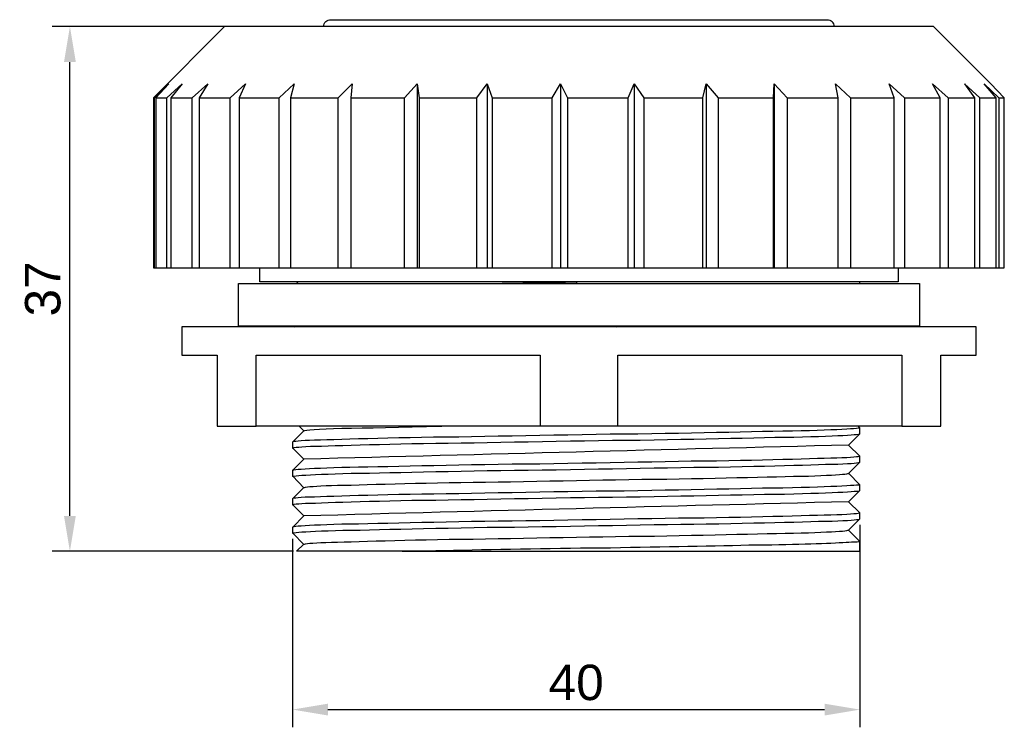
# Model space of a CAD drawing. Header units: millimetres. Extents: x 21 to 165, y 16 to 142.
# Tile 2 of 2: x 95 to 165, y 92 to 142. Entities that reach past the tile are written whole.
import ezdxf

# ---------------------------------------------------------------- set-up
doc = ezdxf.new("R2010")
doc.units = ezdxf.units.MM
doc.layers.add('PDF_Geometry', color=7, linetype='Continuous')
doc.styles.get("Standard").update_dxf_attribs({"font": 'arial.ttf'})
doc.dimstyles.new('TDM', dxfattribs={"dimtxt": 2.5, "dimasz": 2.5, "dimexe": 1.25, "dimexo": 0.625, "dimtad": 1, "dimdec": 1, "dimtxsty": 'Standard', "dimcen": 2.5, "dimadec": 0, "dimazin": 0, "dimtfac": 1, "dimtdec": 1, "dimtmove": 0, "dimatfit": 3, "dimfxl": 1, "dimarcsym": 0})

# ---------------------------------------------------------------- blocks, each defined once
blk = doc.blocks.new('*D2')
at = {"color": 0, "lineweight": -2, "transparency": 16777216}
for p, q in [((154.343, 105.956), (154.343, 91.663)), ((114.307, 104.961), (114.307, 91.663)), ((116.807, 92.913), (151.843, 92.913))]:
    blk.add_line(p, q, dxfattribs=at)
at = {"color": 0, "transparency": 16777216}
for points in [[(116.807, 93.329), (116.807, 92.496), (114.307, 92.913)], [(151.843, 93.329), (151.843, 92.496), (154.343, 92.913)]]:
    blk.add_solid(points, dxfattribs=at)
at = {"layer": 'Defpoints', "color": 0, "transparency": 16777216}
for p in [(154.343, 106.581), (114.307, 105.586), (154.343, 92.913)]:
    blk.add_point(p, dxfattribs=at)
at = {"color": 0, "lineweight": 0, "transparency": 16777216, "insert": (134.325, 94.814), "char_height": 2.5, "attachment_point": 5}
blk.add_mtext('40', dxfattribs=at)
blk = doc.blocks.new('*D3')
at = {"color": 0, "lineweight": -2, "transparency": 16777216}
for p, q in [((114.72, 141.111), (97.358, 141.111)), ((98.608, 106.583), (98.608, 138.611)), ((114.371, 104.083), (97.358, 104.083))]:
    blk.add_line(p, q, dxfattribs=at)
at = {"color": 0, "transparency": 16777216}
for points in [[(98.191, 138.611), (99.025, 138.611), (98.608, 141.111)], [(98.191, 106.583), (99.025, 106.583), (98.608, 104.083)]]:
    blk.add_solid(points, dxfattribs=at)
at = {"layer": 'Defpoints', "color": 0, "transparency": 16777216}
for p in [(98.608, 141.111), (115.345, 141.111), (114.996, 104.083)]:
    blk.add_point(p, dxfattribs=at)
at = {"color": 0, "lineweight": 0, "transparency": 16777216, "insert": (96.706, 122.597), "char_height": 2.5, "attachment_point": 5, "rotation": 90}
blk.add_mtext('37', dxfattribs=at)

msp = doc.modelspace()

# ---------------------------------------------------------------- linework, layer by layer
at = {"layer": 'PDF_Geometry', "lineweight": 30}
for points in [[(162.811, 124.09), (162.811, 136.094), (161.71, 137.068), (162.43, 136.094), (162.43, 124.09), (162.811, 124.09), (163.256, 124.09), (163.637, 124.09), (163.955, 124.09), (164.145, 124.09), (164.336, 124.09), (164.463, 124.09), (164.526, 124.09), (164.526, 136.094), (163.574, 137.068), (159.53, 141.111), (159.487, 141.111), (159.36, 141.111), (159.149, 141.111), (158.852, 141.111), (158.492, 141.111), (158.027, 141.111), (157.497, 141.111), (156.883, 141.111), (156.185, 141.111), (155.422, 141.111), (154.576, 141.111), (153.686, 141.111), (152.713, 141.111), (151.675, 141.111), (150.595, 141.111), (149.452, 141.111), (148.267, 141.111), (147.017, 141.111), (145.747, 141.111), (144.434, 141.111), (143.08, 141.111), (141.703, 141.111), (140.285, 141.111), (138.866, 141.111), (137.427, 141.111), (135.966, 141.111), (134.526, 141.111), (133.065, 141.111), (131.605, 141.111), (130.165, 141.111), (128.746, 141.111), (127.349, 141.111), (125.952, 141.111), (124.618, 141.111), (123.284, 141.111), (122.014, 141.111), (120.765, 141.111), (119.579, 141.111), (118.436, 141.111), (117.356, 141.111), (116.319, 141.111), (115.345, 141.111), (114.456, 141.111), (113.609, 141.111), (112.847, 141.111), (112.169, 141.111), (111.555, 141.111), (111.005, 141.111), (110.56, 141.111), (110.179, 141.111), (109.883, 141.111), (109.671, 141.111), (109.544, 141.111), (109.502, 141.111), (104.505, 136.094)], [(104.569, 124.09), (104.569, 136.094), (105.585, 137.068), (104.674, 136.094), (104.674, 124.09)], [(105.437, 124.09), (105.437, 136.094), (106.516, 137.068), (105.733, 136.094), (105.733, 124.09)], [(107.236, 124.09), (107.236, 136.094), (108.337, 137.068), (107.723, 136.094), (107.723, 124.09)], [(109.904, 124.09), (109.904, 136.094), (111.005, 137.068), (110.56, 136.094), (110.56, 124.09)], [(113.376, 124.09), (113.376, 136.094), (114.434, 137.068), (114.18, 136.094), (114.18, 124.09)], [(117.526, 124.09), (117.526, 136.094), (118.521, 137.068), (118.436, 136.094), (118.436, 124.09)], [(122.204, 124.09), (122.204, 136.094), (123.094, 137.068), (123.094, 124.09)], [(123.094, 137.068), (123.242, 136.094), (123.242, 124.09)], [(127.307, 124.09), (127.307, 136.094), (128.048, 137.068), (128.048, 124.09)], [(128.048, 137.068), (128.386, 136.094), (128.386, 124.09)], [(132.621, 124.09), (132.621, 136.094), (133.214, 137.068), (133.214, 124.09)], [(133.214, 137.068), (133.722, 136.094), (133.722, 124.09)], [(137.998, 124.09), (137.998, 136.094), (138.422, 137.068), (138.422, 124.09)], [(138.422, 137.068), (139.099, 136.094), (139.099, 124.09)], [(143.27, 124.09), (143.27, 136.094), (143.503, 137.068), (143.503, 124.09)], [(143.503, 137.068), (144.329, 136.094), (144.329, 124.09)], [(148.245, 124.09), (148.245, 136.094), (148.288, 137.068), (148.288, 124.09)], [(148.288, 137.068), (149.219, 136.094), (149.219, 124.09)], [(152.797, 124.09), (152.797, 136.094), (152.628, 137.068), (153.665, 136.094), (153.665, 124.09)], [(156.756, 124.09), (156.756, 136.094), (156.396, 137.068), (157.476, 136.094), (157.476, 124.09)], [(159.996, 124.09), (159.996, 136.094), (159.466, 137.068), (160.567, 136.094), (160.567, 124.09)], [(163.955, 124.09), (163.955, 136.094), (163.108, 137.068), (164.145, 136.094), (164.145, 124.09)], [(104.569, 136.094), (104.505, 136.094), (104.505, 124.09), (104.569, 124.09), (104.674, 124.09), (104.865, 124.09), (105.119, 124.09), (105.437, 124.09), (105.733, 124.09), (106.178, 124.09), (106.665, 124.09), (107.236, 124.09), (107.723, 124.09), (108.379, 124.09), (109.12, 124.09), (109.904, 124.09), (110.56, 124.09), (111.449, 124.09), (112.381, 124.09), (113.376, 124.09), (114.18, 124.09), (115.239, 124.09), (116.361, 124.09), (117.526, 124.09), (118.436, 124.09), (119.664, 124.09), (120.934, 124.09), (122.204, 124.09), (123.094, 124.09), (123.242, 124.09), (124.576, 124.09), (125.931, 124.09), (127.307, 124.09), (128.048, 124.09), (128.386, 124.09), (129.784, 124.09), (131.202, 124.09), (132.621, 124.09), (133.214, 124.09), (133.722, 124.09), (135.161, 124.09), (136.58, 124.09), (137.998, 124.09), (138.422, 124.09), (139.099, 124.09), (140.497, 124.09), (141.894, 124.09), (143.27, 124.09), (143.503, 124.09), (144.329, 124.09), (145.662, 124.09), (146.975, 124.09), (148.245, 124.09), (148.288, 124.09), (149.219, 124.09), (150.447, 124.09), (151.654, 124.09), (152.797, 124.09), (153.665, 124.09), (154.745, 124.09), (155.782, 124.09), (156.756, 124.09), (157.476, 124.09), (158.386, 124.09), (159.212, 124.09), (159.996, 124.09), (160.567, 124.09), (161.245, 124.09), (161.859, 124.09), (162.43, 124.09)], [(104.674, 136.094), (104.865, 136.094), (105.119, 136.094), (105.437, 136.094)], [(105.733, 136.094), (106.178, 136.094), (106.665, 136.094), (107.236, 136.094)], [(107.723, 136.094), (108.379, 136.094), (109.12, 136.094), (109.904, 136.094)], [(110.56, 136.094), (111.449, 136.094), (112.381, 136.094), (113.376, 136.094)], [(114.18, 136.094), (115.239, 136.094), (116.361, 136.094), (117.526, 136.094)], [(118.436, 136.094), (119.664, 136.094), (120.934, 136.094), (122.204, 136.094)], [(123.242, 136.094), (124.576, 136.094), (125.931, 136.094), (127.307, 136.094)], [(128.386, 136.094), (129.784, 136.094), (131.202, 136.094), (132.621, 136.094)], [(133.722, 136.094), (135.161, 136.094), (136.58, 136.094), (137.998, 136.094)], [(139.099, 136.094), (140.497, 136.094), (141.894, 136.094), (143.27, 136.094)], [(144.329, 136.094), (145.662, 136.094), (146.975, 136.094), (148.245, 136.094)], [(149.219, 136.094), (150.447, 136.094), (151.654, 136.094), (152.797, 136.094)], [(153.665, 136.094), (154.745, 136.094), (155.782, 136.094), (156.756, 136.094)], [(157.476, 136.094), (158.386, 136.094), (159.212, 136.094), (159.996, 136.094)], [(160.567, 136.094), (161.245, 136.094), (161.859, 136.094), (162.43, 136.094)], [(162.811, 136.094), (163.256, 136.094), (163.637, 136.094), (163.955, 136.094)], [(164.145, 136.094), (164.336, 136.094), (164.463, 136.094), (164.526, 136.094)], [(157.032, 124.09), (157.032, 123.095), (156.989, 123.095), (156.862, 123.095), (156.672, 123.095), (156.375, 123.095), (156.015, 123.095), (155.571, 123.095), (155.041, 123.095), (154.449, 123.095), (153.792, 123.095), (153.051, 123.095), (152.247, 123.095), (151.379, 123.095), (150.447, 123.095), (149.452, 123.095), (148.394, 123.095), (147.314, 123.095), (146.171, 123.095), (144.985, 123.095), (143.757, 123.095), (142.508, 123.095), (141.216, 123.095), (139.904, 123.095), (138.57, 123.095), (137.236, 123.095), (135.881, 123.095), (134.526, 123.095), (133.15, 123.095), (131.795, 123.095), (130.461, 123.095), (129.127, 123.095), (127.815, 123.095), (126.545, 123.095), (125.274, 123.095), (124.046, 123.095), (122.861, 123.095), (121.739, 123.095), (120.638, 123.095), (119.579, 123.095), (118.605, 123.095), (117.674, 123.095), (116.806, 123.095), (115.98, 123.095), (115.26, 123.095), (114.583, 123.095), (113.99, 123.095), (113.461, 123.095), (113.016, 123.095), (112.656, 123.095), (112.381, 123.095), (112.169, 123.095), (112.042, 123.095), (112, 123.095), (112, 124.09)], [(114.71, 122.989), (114.604, 123.095)], [(128.386, 122.989), (129.106, 123.01), (129.826, 123.01), (130.567, 123.031), (131.308, 123.031), (132.07, 123.052), (132.811, 123.073), (133.574, 123.073), (134.336, 123.095), (134.336, 122.989)], [(154.343, 122.989), (154.343, 123.095)], [(157.307, 112.911), (158.069, 112.911), (158.789, 112.911), (159.445, 112.911), (160.038, 112.911), (160.038, 117.929), (160.609, 117.929), (161.118, 117.929), (161.541, 117.929), (161.901, 117.929), (162.176, 117.929), (162.388, 117.929), (162.494, 117.929), (162.536, 117.929), (162.536, 119.919), (162.494, 119.919), (162.367, 119.919), (162.176, 119.919), (161.88, 119.919), (161.52, 119.919), (161.075, 119.919), (160.546, 119.919), (159.953, 119.919), (159.276, 119.919), (158.535, 119.919), (157.709, 119.919), (156.82, 119.919), (155.867, 119.919), (154.851, 119.919), (153.792, 119.919), (152.649, 119.919), (151.463, 119.919), (150.235, 119.919), (148.965, 119.919), (147.653, 119.919), (146.276, 119.919), (144.879, 119.919), (143.461, 119.919), (142.021, 119.919), (140.539, 119.919), (139.057, 119.919), (137.554, 119.919), (136.029, 119.919), (134.526, 119.919), (133.002, 119.919), (131.499, 119.919), (129.996, 119.919), (128.492, 119.919), (127.032, 119.919), (125.571, 119.919), (124.152, 119.919), (122.755, 119.919), (121.4, 119.919), (120.066, 119.919), (118.796, 119.919), (117.568, 119.919), (116.382, 119.919), (115.26, 119.919), (114.18, 119.919), (113.164, 119.919), (112.211, 119.919), (111.322, 119.919), (110.518, 119.919), (109.756, 119.919), (109.099, 119.919), (108.485, 119.919), (107.977, 119.919), (107.511, 119.919), (107.151, 119.919), (106.876, 119.919), (106.665, 119.919), (106.538, 119.919), (106.495, 119.919), (106.495, 117.929), (106.538, 117.929), (106.665, 117.929), (106.855, 117.929), (107.13, 117.929), (107.49, 117.929), (107.914, 117.929), (108.422, 117.929), (108.993, 117.929), (108.993, 112.911), (109.607, 112.911), (110.264, 112.911), (110.962, 112.911), (111.746, 112.911)], [(114.434, 119.919), (114.498, 119.982)], [(117.758, 119.982), (117.208, 119.982), (116.721, 119.961), (116.255, 119.94), (115.853, 119.919)], [(137.194, 119.919), (138.189, 119.94), (139.163, 119.961), (140.137, 119.982), (141.089, 119.982)], [(153.94, 119.982), (153.877, 119.919)], [(154.322, 112.784), (154.322, 112.805), (154.343, 112.784), (154.3, 112.784), (154.216, 112.763), (154.089, 112.742), (153.898, 112.721), (153.686, 112.721), (153.411, 112.699), (153.072, 112.678), (152.713, 112.657), (152.289, 112.657), (151.823, 112.636), (151.315, 112.615), (150.786, 112.593), (150.193, 112.593), (149.579, 112.572), (148.902, 112.551), (148.203, 112.53), (147.462, 112.53), (146.7, 112.509), (145.895, 112.488), (145.091, 112.466), (144.223, 112.466), (143.355, 112.445), (142.466, 112.424), (141.534, 112.403), (140.602, 112.403), (139.65, 112.382), (138.676, 112.361), (137.702, 112.339), (136.728, 112.339), (135.733, 112.318), (134.738, 112.297), (133.743, 112.276), (132.748, 112.276), (131.753, 112.255), (130.779, 112.234), (129.805, 112.212), (128.831, 112.212), (127.878, 112.191), (126.947, 112.17), (126.036, 112.149), (125.147, 112.149), (124.258, 112.128), (123.411, 112.107), (122.607, 112.085), (121.802, 112.085), (121.04, 112.064), (120.32, 112.043), (119.621, 112.022), (118.965, 112.022), (118.351, 112.001), (117.78, 111.98), (117.229, 111.958), (116.742, 111.958), (116.276, 111.937), (115.874, 111.916), (115.514, 111.895), (115.197, 111.895), (114.921, 111.874), (114.71, 111.852), (114.54, 111.831), (114.413, 111.831), (114.329, 111.81), (114.307, 111.789), (114.307, 111.366)], [(114.329, 111.387), (114.329, 111.366), (114.307, 111.366), (114.35, 111.387), (114.434, 111.408), (114.562, 111.429), (114.752, 111.429), (114.964, 111.45), (115.26, 111.471), (115.578, 111.493), (115.938, 111.493), (116.361, 111.514), (116.827, 111.535), (117.314, 111.556), (117.864, 111.556), (118.457, 111.577), (119.092, 111.598), (119.749, 111.62), (120.447, 111.62), (121.188, 111.641), (121.95, 111.662), (122.734, 111.683), (123.559, 111.683), (124.427, 111.704), (125.295, 111.725), (126.206, 111.747), (127.116, 111.747), (128.048, 111.768), (129, 111.789), (129.974, 111.81), (130.948, 111.81), (131.943, 111.831), (132.917, 111.852), (133.912, 111.874), (134.907, 111.874), (135.902, 111.895), (136.897, 111.916), (137.871, 111.937), (138.845, 111.937), (139.819, 111.958), (140.772, 111.98), (141.703, 112.001), (142.614, 112.001), (143.503, 112.022), (144.371, 112.043), (145.239, 112.064), (146.044, 112.064), (146.848, 112.085), (147.61, 112.107), (148.33, 112.128), (149.029, 112.128), (149.685, 112.149), (150.299, 112.17), (150.871, 112.191), (151.421, 112.191), (151.908, 112.212), (152.374, 112.234), (152.776, 112.255), (153.136, 112.255), (153.454, 112.276), (153.729, 112.297), (153.94, 112.318), (154.11, 112.318), (154.237, 112.339), (154.322, 112.361), (154.343, 112.382), (154.343, 112.784)], [(114.329, 111.81), (115.112, 112.593)], [(114.773, 112.911), (115.112, 112.593), (115.175, 112.615), (115.324, 112.636), (115.535, 112.657), (115.832, 112.678), (116.213, 112.699), (116.679, 112.721), (117.208, 112.742), (117.801, 112.763), (118.478, 112.784), (119.219, 112.805), (120.003, 112.805), (120.871, 112.826), (121.781, 112.848), (122.755, 112.869), (123.771, 112.89), (124.851, 112.911)], [(137.257, 112.911), (135.881, 112.911), (134.526, 112.911), (133.15, 112.911), (131.774, 112.911)], [(154.216, 112.911), (154.343, 112.805)], [(114.329, 109.354), (114.307, 109.375), (114.35, 109.397), (114.434, 109.397), (114.562, 109.418), (114.752, 109.439), (114.964, 109.46), (115.26, 109.46), (115.578, 109.481), (115.938, 109.502), (116.361, 109.524), (116.827, 109.524), (117.314, 109.545), (117.864, 109.566), (118.457, 109.587), (119.092, 109.587), (119.749, 109.608), (120.447, 109.629), (121.188, 109.651), (121.95, 109.651), (122.734, 109.672), (123.559, 109.693), (124.427, 109.714), (125.295, 109.714), (126.206, 109.735), (127.116, 109.757), (128.048, 109.778), (129, 109.778), (129.974, 109.799), (130.948, 109.82), (131.922, 109.841), (132.917, 109.841), (133.912, 109.862), (134.907, 109.884), (135.902, 109.905), (136.897, 109.905), (137.871, 109.926), (138.845, 109.947), (139.819, 109.968), (140.772, 109.968), (141.703, 109.989), (142.614, 110.011), (143.503, 110.032), (144.371, 110.032), (145.218, 110.053), (146.044, 110.074), (146.848, 110.095), (147.61, 110.095), (148.33, 110.116), (149.029, 110.138), (149.685, 110.159), (150.299, 110.159), (150.871, 110.18), (151.421, 110.201), (151.908, 110.222), (152.374, 110.222), (152.776, 110.243), (153.136, 110.265), (153.454, 110.286), (153.729, 110.286), (153.94, 110.307), (154.11, 110.328), (154.237, 110.349), (154.322, 110.349), (154.343, 110.37), (154.343, 110.794), (153.538, 111.577), (154.322, 112.361)], [(114.329, 109.799), (115.112, 110.582), (114.329, 111.366)], [(154.322, 110.815), (154.343, 110.794), (154.3, 110.773), (154.216, 110.752), (154.089, 110.752), (153.919, 110.73), (153.686, 110.709), (153.411, 110.688), (153.072, 110.688), (152.713, 110.667), (152.289, 110.646), (151.823, 110.625), (151.336, 110.625), (150.786, 110.603), (150.193, 110.582), (149.579, 110.561), (148.902, 110.561), (148.203, 110.54), (147.462, 110.519), (146.7, 110.498), (145.916, 110.498), (145.091, 110.476), (144.223, 110.455), (143.355, 110.434), (142.444, 110.434), (141.534, 110.413), (140.602, 110.392), (139.65, 110.37), (138.676, 110.37), (137.702, 110.349), (136.728, 110.328), (135.733, 110.307), (134.738, 110.307), (133.743, 110.286), (132.748, 110.265), (131.753, 110.243), (130.779, 110.243), (129.805, 110.222), (128.831, 110.201), (127.878, 110.18), (126.947, 110.18), (126.036, 110.159), (125.147, 110.138), (124.279, 110.116), (123.432, 110.116), (122.607, 110.095), (121.802, 110.074), (121.04, 110.053), (120.32, 110.053), (119.621, 110.032), (118.965, 110.011), (118.351, 109.989), (117.78, 109.989), (117.229, 109.968), (116.742, 109.947), (116.276, 109.926), (115.874, 109.926), (115.514, 109.905), (115.197, 109.884), (114.921, 109.862), (114.71, 109.862), (114.54, 109.841), (114.413, 109.82), (114.329, 109.799), (114.307, 109.799), (114.307, 109.375)], [(154.322, 110.794), (154.322, 110.794)], [(114.329, 107.809), (115.112, 108.592), (115.154, 108.592), (115.239, 108.613), (115.366, 108.634), (115.535, 108.656), (115.768, 108.656), (116.022, 108.677), (116.319, 108.698), (116.679, 108.719), (117.06, 108.719), (117.483, 108.74), (117.949, 108.761), (118.457, 108.761), (119.008, 108.783), (119.579, 108.804), (120.214, 108.825), (120.849, 108.825), (121.548, 108.846), (122.247, 108.867), (122.988, 108.888), (123.75, 108.888), (124.533, 108.91), (125.359, 108.931), (126.185, 108.931), (127.053, 108.952), (127.921, 108.973), (128.81, 108.994), (129.699, 108.994), (130.609, 109.016), (131.541, 109.037), (132.473, 109.058), (133.404, 109.058), (134.336, 109.079), (135.267, 109.1), (136.199, 109.121), (137.109, 109.121), (138.041, 109.143), (138.951, 109.164), (139.84, 109.164), (140.729, 109.185), (141.597, 109.206), (142.466, 109.227), (143.291, 109.227), (144.117, 109.248), (144.9, 109.27), (145.662, 109.291), (146.403, 109.291), (147.123, 109.312), (147.801, 109.333), (148.457, 109.333), (149.071, 109.354), (149.643, 109.375), (150.193, 109.397), (150.701, 109.397), (151.167, 109.418), (151.59, 109.439), (151.972, 109.46), (152.331, 109.46), (152.628, 109.481), (152.903, 109.502), (153.115, 109.524), (153.284, 109.524), (153.411, 109.545), (153.496, 109.566), (153.538, 109.566), (154.322, 110.349)], [(114.329, 107.385), (114.329, 107.364), (114.307, 107.364), (114.35, 107.385), (114.434, 107.406), (114.562, 107.428), (114.752, 107.428), (114.964, 107.449), (115.239, 107.47), (115.578, 107.491), (115.938, 107.491), (116.361, 107.512), (116.827, 107.534), (117.335, 107.555), (117.864, 107.555), (118.457, 107.576), (119.092, 107.597), (119.749, 107.618), (120.447, 107.618), (121.188, 107.639), (121.95, 107.661), (122.734, 107.682), (123.559, 107.682), (124.427, 107.703), (125.295, 107.724), (126.206, 107.745), (127.116, 107.745), (128.048, 107.766), (129, 107.788), (129.974, 107.809), (130.948, 107.809), (131.922, 107.83), (132.917, 107.851), (133.912, 107.872), (134.907, 107.872), (135.902, 107.893), (136.897, 107.915), (137.871, 107.936), (138.845, 107.936), (139.819, 107.957), (140.772, 107.978), (141.703, 107.999), (142.614, 107.999), (143.503, 108.02), (144.371, 108.042), (145.218, 108.063), (146.044, 108.063), (146.848, 108.084), (147.61, 108.105), (148.33, 108.126), (149.029, 108.126), (149.685, 108.147), (150.299, 108.169), (150.871, 108.19), (151.421, 108.19), (151.908, 108.211), (152.374, 108.232), (152.776, 108.253), (153.136, 108.253), (153.454, 108.275), (153.729, 108.296), (153.94, 108.317), (154.11, 108.317), (154.237, 108.338), (154.322, 108.359), (154.343, 108.38), (154.343, 108.783), (153.538, 109.587)], [(114.329, 109.375), (114.329, 109.375)], [(115.112, 108.571), (114.329, 109.375)], [(154.322, 108.804), (154.343, 108.783), (154.3, 108.761), (154.216, 108.761), (154.089, 108.74), (153.919, 108.719), (153.686, 108.719), (153.411, 108.698), (153.072, 108.677), (152.713, 108.656), (152.289, 108.656), (151.823, 108.634), (151.336, 108.613), (150.786, 108.592), (150.193, 108.592), (149.579, 108.571), (148.902, 108.55), (148.203, 108.529), (147.462, 108.529), (146.7, 108.507), (145.916, 108.486), (145.091, 108.465), (144.244, 108.465), (143.355, 108.444), (142.444, 108.423), (141.534, 108.402), (140.602, 108.402), (139.65, 108.38), (138.676, 108.359), (137.702, 108.338), (136.728, 108.338), (135.733, 108.317), (134.738, 108.296), (133.743, 108.275), (132.748, 108.275), (131.753, 108.253), (130.779, 108.232), (129.805, 108.211), (128.831, 108.211), (127.878, 108.19), (126.947, 108.169), (126.036, 108.147), (125.147, 108.147), (124.279, 108.126), (123.432, 108.105), (122.607, 108.084), (121.802, 108.084), (121.04, 108.063), (120.32, 108.042), (119.621, 108.02), (118.965, 108.02), (118.351, 107.999), (117.78, 107.978), (117.229, 107.957), (116.742, 107.957), (116.276, 107.936), (115.874, 107.915), (115.514, 107.893), (115.197, 107.893), (114.921, 107.872), (114.71, 107.851), (114.54, 107.83), (114.413, 107.83), (114.329, 107.809), (114.307, 107.788), (114.307, 107.364)], [(114.329, 105.353), (114.307, 105.374), (114.35, 105.395), (114.434, 105.395), (114.562, 105.416), (114.752, 105.438), (114.964, 105.459), (115.26, 105.459), (115.578, 105.48), (115.938, 105.501), (116.361, 105.522), (116.827, 105.522), (117.335, 105.543), (117.864, 105.565), (118.457, 105.586), (119.092, 105.586), (119.749, 105.607), (120.447, 105.628), (121.188, 105.649), (121.95, 105.649), (122.755, 105.67), (123.559, 105.692), (124.427, 105.713), (125.295, 105.713), (126.206, 105.734), (127.116, 105.755), (128.048, 105.776), (129, 105.776), (129.974, 105.797), (130.948, 105.819), (131.922, 105.84), (132.917, 105.84), (133.912, 105.861), (134.907, 105.882), (135.902, 105.903), (136.897, 105.903), (137.871, 105.924), (138.845, 105.946), (139.819, 105.967), (140.772, 105.967), (141.703, 105.988), (142.614, 106.009), (143.503, 106.03), (144.392, 106.03), (145.239, 106.052), (146.044, 106.073), (146.848, 106.094), (147.61, 106.094), (148.33, 106.115), (149.029, 106.136), (149.685, 106.136), (150.299, 106.157), (150.871, 106.179), (151.421, 106.2), (151.908, 106.2), (152.374, 106.221), (152.776, 106.242), (153.136, 106.263), (153.454, 106.263), (153.729, 106.284), (153.94, 106.306), (154.11, 106.327), (154.237, 106.327), (154.322, 106.348), (154.343, 106.369), (154.343, 106.793), (153.538, 107.576), (154.322, 108.359)], [(154.322, 108.783), (154.322, 108.783)], [(114.329, 105.797), (115.112, 106.581), (114.329, 107.364)], [(154.322, 106.793), (154.343, 106.793), (154.3, 106.771), (154.216, 106.75), (154.089, 106.729), (153.919, 106.729), (153.686, 106.708), (153.411, 106.687), (153.072, 106.665), (152.713, 106.665), (152.289, 106.644), (151.823, 106.623), (151.336, 106.602), (150.786, 106.602), (150.193, 106.581), (149.558, 106.56), (148.902, 106.538), (148.203, 106.538), (147.483, 106.517), (146.7, 106.496), (145.916, 106.475), (145.091, 106.475), (144.223, 106.454), (143.355, 106.433), (142.444, 106.411), (141.534, 106.411), (140.602, 106.39), (139.65, 106.369), (138.676, 106.369), (137.702, 106.348), (136.728, 106.327), (135.733, 106.306), (134.738, 106.306), (133.743, 106.284), (132.748, 106.263), (131.753, 106.242), (130.779, 106.242), (129.805, 106.221), (128.831, 106.2), (127.878, 106.179), (126.947, 106.179), (126.036, 106.157), (125.147, 106.136), (124.279, 106.115), (123.432, 106.115), (122.607, 106.094), (121.802, 106.073), (121.04, 106.052), (120.32, 106.052), (119.621, 106.03), (118.965, 106.009), (118.351, 105.988), (117.78, 105.988), (117.229, 105.967), (116.742, 105.946), (116.276, 105.924), (115.874, 105.924), (115.514, 105.903), (115.197, 105.882), (114.921, 105.861), (114.71, 105.861), (114.54, 105.84), (114.413, 105.819), (114.329, 105.797), (114.307, 105.797), (114.307, 105.374)], [(122.056, 104.083), (121.209, 104.083), (120.405, 104.083), (119.643, 104.083), (118.923, 104.083), (118.267, 104.083), (117.653, 104.083), (117.081, 104.083), (116.573, 104.083), (116.107, 104.083), (115.726, 104.083), (115.387, 104.083), (115.112, 104.083), (114.879, 104.083), (114.731, 104.083), (114.646, 104.083), (114.604, 104.083), (115.112, 104.591), (115.154, 104.591), (115.239, 104.612), (115.366, 104.633), (115.535, 104.654), (115.747, 104.654), (116.022, 104.675), (116.319, 104.697), (116.657, 104.697), (117.06, 104.718), (117.483, 104.739), (117.949, 104.76), (118.457, 104.76), (119.008, 104.781), (119.6, 104.802), (120.214, 104.824), (120.849, 104.824), (121.527, 104.845), (122.247, 104.866), (122.988, 104.887), (123.75, 104.887), (124.533, 104.908), (125.359, 104.929), (126.185, 104.929), (127.053, 104.951), (127.921, 104.972), (128.81, 104.993), (129.699, 104.993), (130.609, 105.014), (131.541, 105.035), (132.473, 105.056), (133.404, 105.056), (134.336, 105.078), (135.267, 105.099), (136.199, 105.099), (137.109, 105.12), (138.041, 105.141), (138.951, 105.162), (139.84, 105.162), (140.729, 105.183), (141.597, 105.205), (142.466, 105.226), (143.291, 105.226), (144.117, 105.247), (144.9, 105.268), (145.662, 105.289), (146.403, 105.289), (147.123, 105.311), (147.801, 105.332), (148.457, 105.332), (149.071, 105.353), (149.643, 105.374), (150.193, 105.395), (150.701, 105.395), (151.167, 105.416), (151.59, 105.438), (151.993, 105.459), (152.331, 105.459), (152.628, 105.48), (152.903, 105.501), (153.115, 105.501), (153.284, 105.522), (153.411, 105.543), (153.496, 105.565), (153.538, 105.565), (154.322, 106.348)], [(154.322, 106.793), (154.322, 106.793)], [(154.322, 104.802), (154.343, 104.781), (154.322, 104.781), (154.3, 104.76), (154.237, 104.76), (154.152, 104.739), (154.046, 104.739), (153.919, 104.718), (153.75, 104.718), (153.559, 104.697), (153.369, 104.697), (153.136, 104.675), (152.882, 104.675), (152.607, 104.654), (152.289, 104.633), (151.972, 104.633), (151.633, 104.612), (151.252, 104.612), (150.871, 104.591), (150.468, 104.591), (150.024, 104.57), (149.579, 104.57), (149.113, 104.548), (148.626, 104.548), (148.118, 104.527), (147.589, 104.527), (147.06, 104.506), (146.509, 104.506), (145.938, 104.485), (145.345, 104.464), (144.731, 104.464), (144.117, 104.442), (143.503, 104.442), (142.868, 104.421), (142.211, 104.421), (141.555, 104.4), (140.899, 104.4), (140.221, 104.379), (139.544, 104.379), (138.845, 104.358), (138.147, 104.358), (137.448, 104.337), (136.749, 104.315), (136.051, 104.315), (135.331, 104.294), (134.632, 104.294), (133.912, 104.273), (133.214, 104.273), (132.494, 104.252), (131.795, 104.252), (131.096, 104.231), (130.398, 104.231), (129.699, 104.21), (129, 104.21), (128.323, 104.188), (127.645, 104.188), (126.989, 104.167), (126.333, 104.146), (125.677, 104.146), (125.041, 104.125), (124.427, 104.125), (123.813, 104.104), (123.199, 104.104), (122.628, 104.083), (122.056, 104.083), (123.115, 104.083), (124.237, 104.083), (125.38, 104.083), (126.566, 104.083), (127.794, 104.083), (129.064, 104.083), (130.334, 104.083), (131.626, 104.083), (132.938, 104.083), (134.251, 104.083), (135.564, 104.083), (136.876, 104.083), (138.168, 104.083), (139.438, 104.083), (140.708, 104.083), (141.936, 104.083), (143.122, 104.083), (144.286, 104.083), (145.408, 104.083), (146.467, 104.083), (147.483, 104.083), (148.457, 104.083), (149.346, 104.083), (150.193, 104.083), (150.955, 104.083), (151.654, 104.083), (152.268, 104.083), (152.818, 104.083), (153.263, 104.083), (153.644, 104.083), (153.962, 104.083), (154.173, 104.083), (154.3, 104.083), (154.343, 104.083), (154.343, 104.781), (153.538, 105.586)], [(114.329, 105.374), (114.329, 105.374)], [(115.112, 104.57), (114.329, 105.374)], [(154.322, 104.781), (154.322, 104.781)]]:
    msp.add_lwpolyline(points, dxfattribs=at)
msp.add_lwpolyline([(116.509, 141.122, -0.414214), (117.017, 141.598), (117.039, 141.598), (117.166, 141.598), (117.377, 141.598), (117.653, 141.598), (118.012, 141.598), (118.457, 141.598), (118.965, 141.598), (119.558, 141.598), (120.214, 141.598), (120.934, 141.598), (121.717, 141.598), (122.564, 141.598), (123.475, 141.598), (124.427, 141.598), (125.422, 141.598), (126.46, 141.598), (127.54, 141.598), (128.662, 141.598), (129.784, 141.598), (130.948, 141.598), (132.134, 141.598), (133.319, 141.598), (134.526, 141.598), (135.712, 141.598), (136.897, 141.598), (138.083, 141.598), (139.247, 141.598), (140.391, 141.598), (141.492, 141.598), (142.571, 141.598), (143.609, 141.598), (144.625, 141.598), (145.578, 141.598), (146.467, 141.598), (147.314, 141.598), (148.097, 141.598), (148.817, 141.598), (149.473, 141.598), (150.066, 141.598), (150.574, 141.598), (151.019, 141.598), (151.379, 141.598), (151.654, 141.598), (151.866, 141.598), (151.993, 141.598), (152.035, 141.598, -0.414214), (152.522, 141.122)], format="xyb", dxfattribs=at)
for points in [[(158.535, 122.989), (158.535, 119.982), (158.492, 119.982), (158.365, 119.982), (158.175, 119.982), (157.878, 119.982), (157.518, 119.982), (157.095, 119.982), (156.566, 119.982), (155.973, 119.982), (155.317, 119.982), (154.576, 119.982), (153.771, 119.982), (152.924, 119.982), (151.993, 119.982), (150.998, 119.982), (149.96, 119.982), (148.859, 119.982), (147.716, 119.982), (146.53, 119.982), (145.303, 119.982), (144.032, 119.982), (142.741, 119.982), (141.407, 119.982), (140.052, 119.982), (138.697, 119.982), (137.3, 119.982), (135.924, 119.982), (134.526, 119.982), (133.129, 119.982), (131.732, 119.982), (130.355, 119.982), (128.979, 119.982), (127.624, 119.982), (126.312, 119.982), (124.999, 119.982), (123.75, 119.982), (122.501, 119.982), (121.315, 119.982), (120.172, 119.982), (119.071, 119.982), (118.034, 119.982), (117.06, 119.982), (116.128, 119.982), (115.26, 119.982), (114.456, 119.982), (113.715, 119.982), (113.058, 119.982), (112.466, 119.982), (111.957, 119.982), (111.513, 119.982), (111.153, 119.982), (110.878, 119.982), (110.666, 119.982), (110.539, 119.982), (110.497, 119.982), (110.497, 122.989), (110.539, 122.989), (110.666, 122.989), (110.878, 122.989), (111.153, 122.989), (111.513, 122.989), (111.957, 122.989), (112.466, 122.989), (113.058, 122.989), (113.715, 122.989), (114.456, 122.989), (115.26, 122.989), (116.128, 122.989), (117.06, 122.989), (118.034, 122.989), (119.071, 122.989), (120.172, 122.989), (121.315, 122.989), (122.501, 122.989), (123.75, 122.989), (124.999, 122.989), (126.312, 122.989), (127.624, 122.989), (128.979, 122.989), (130.355, 122.989), (131.732, 122.989), (133.129, 122.989), (134.526, 122.989), (135.924, 122.989), (137.3, 122.989), (138.697, 122.989), (140.052, 122.989), (141.407, 122.989), (142.741, 122.989), (144.032, 122.989), (145.303, 122.989), (146.53, 122.989), (147.716, 122.989), (148.859, 122.989), (149.96, 122.989), (150.998, 122.989), (151.993, 122.989), (152.924, 122.989), (153.771, 122.989), (154.576, 122.989), (155.317, 122.989), (155.973, 122.989), (156.566, 122.989), (157.095, 122.989), (157.518, 122.989), (157.878, 122.989), (158.175, 122.989), (158.365, 122.989), (158.492, 122.989)], [(111.746, 117.929), (112.635, 117.929), (113.609, 117.929), (114.625, 117.929), (115.705, 117.929), (116.827, 117.929), (118.012, 117.929), (119.24, 117.929), (120.511, 117.929), (121.823, 117.929), (123.157, 117.929), (124.554, 117.929), (125.952, 117.929), (127.391, 117.929), (128.831, 117.929), (130.313, 117.929), (131.774, 117.929), (131.774, 112.911), (111.746, 112.911)], [(137.257, 117.929), (138.739, 117.929), (140.2, 117.929), (141.661, 117.929), (143.08, 117.929), (144.498, 117.929), (145.874, 117.929), (147.208, 117.929), (148.521, 117.929), (149.791, 117.929), (151.019, 117.929), (152.204, 117.929), (153.348, 117.929), (154.406, 117.929), (155.444, 117.929), (156.396, 117.929), (157.307, 117.929), (157.307, 112.911), (137.257, 112.911)]]:
    msp.add_lwpolyline(points, close=True, dxfattribs=at)
for centre in [(598.147, -17800.336), (598.147, -17804.337)]:
    msp.add_arc(centre, 17917.43, 91.4219011, 91.5448206, dxfattribs=at)

# ---------------------------------------------------------------- dimensions: what is measured, and where the dimension line sits
at = {"lineweight": 0}
dim = msp.add_linear_dim(base=(98.608, 141.111), p1=(114.996, 104.083), p2=(115.345, 141.111), angle=90, dimstyle='TDM', dxfattribs=at)
dim.commit()
dim.dimension.update_dxf_attribs({"geometry": '*D3', "text_midpoint": (96.706, 122.597)})
dim = msp.add_linear_dim(base=(154.343, 92.913), p1=(114.307, 105.586), p2=(154.343, 106.581), dimstyle='TDM', dxfattribs=at)
dim.commit()
dim.dimension.update_dxf_attribs({"geometry": '*D2', "text_midpoint": (134.325, 94.814)})

doc.saveas('drawing.dxf')
